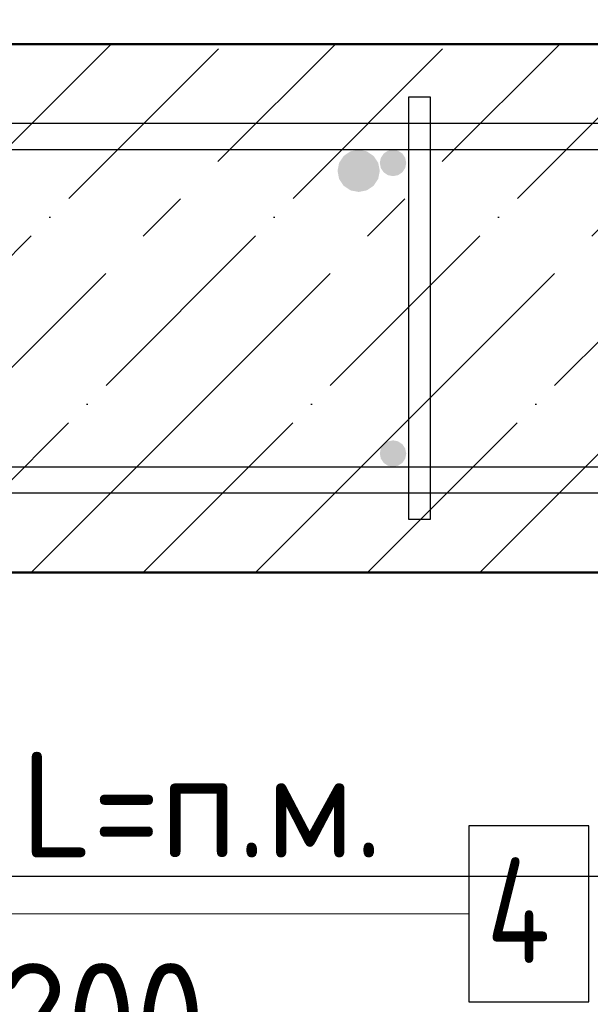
# Model space of a CAD drawing. Header units: millimetres. Extents: x -27380 to 48638, y 46540 to 72525.
# Tile 14 of 106: x -23092 to -22876, y 58697 to 59070. Entities that reach past the tile are written whole.
import ezdxf

# ---------------------------------------------------------------- set-up
doc = ezdxf.new("R2010")
doc.units = ezdxf.units.MM
doc.header["$PDMODE"] = 65
doc.linetypes.add('______11', pattern=[100, 80, -10, 0, -10])
doc.linetypes.add('______5', pattern=[220, 160, -20, 20, -20])
for name, color, linetype, lineweight in [('Арм.стержн. вертикальными 1', 22, 'Continuous', 35), ('Арм.стержн.горизонт. 1', 180, 'Continuous', 35), ('Размерная линия_ общее', 7, 'Continuous', 13)]:
    doc.layers.add(name, color=color, linetype=linetype, lineweight=lineweight)
doc.layers.add('Арм.стержн. вертикальными 2', color=7, linetype='Continuous', lineweight=35, true_color=0x006e00)
doc.layers.add('Арм.стержн.Стяжки', color=7, linetype='Continuous', lineweight=35, true_color=0x501e0f)
doc.styles.add('ISOCPEUR', font='ISOCPEUR')
doc.dimstyles.new('DIMSTYLE_7', dxfattribs={"dimtxt": 44, "dimasz": 50, "dimexe": 0, "dimexo": 0, "dimgap": 22, "dimtad": 2, "dimdec": 0, "dimrnd": 5, "dimzin": 12, "dimdsep": 46, "dimtxsty": 'ISOCPEUR', "dimblk1": 'ALL_ML_STRICH', "dimblk2": 'ALL_ML_STRICH', "dimsah": 1, "dimcen": 0, "dimclrd": 7, "dimclre": 256, "dimclrt": 7, "dimadec": 0, "dimazin": 0, "dimtfac": 1, "dimtdec": 0, "dimtix": 1, "dimtmove": 2, "dimatfit": 3, "dimfxl": 0, "dimtzin": 0, "dimlwd": 0, "dimlwe": -3, "dimarcsym": 0})

# ---------------------------------------------------------------- blocks, each defined once
blk = doc.blocks.new('ALL_ML_STRICH')
at = {"color": 0, "linetype": 'ByBlock', "lineweight": -2}
for p, q in [((0, -0.5), (0, 0.5)), ((-0.3, -0.3), (0.3, 0.3)), ((-1, 0), (0.5, 0))]:
    blk.add_line(p, q, dxfattribs=at)
blk = doc.blocks.new('*D347')
at = {"layer": 'DEFPOINTS', "color": 7, "linetype": 'Continuous', "lineweight": 13, "transparency": 33554687}
for p in [(-23163.35, 59131.38), (-23163.35, 59012.42), (-22363.35, 59012.42)]:
    blk.add_point(p, dxfattribs=at)
at = {"layer": 'Размерная линия_ общее', "color": 253, "linetype": 'Continuous', "lineweight": -2, "true_color": 0xa0a0a0, "transparency": 33554687}
for p, q in [((-23163.35, 59032.42), (-23163.35, 59131.38)), ((-22363.35, 59032.42), (-22363.35, 59131.38))]:
    blk.add_line(p, q, dxfattribs=at)
at = {"layer": 'Размерная линия_ общее', "color": 7, "linetype": 'Continuous', "lineweight": -2, "transparency": 33554687}
blk.add_line((-23163.35, 59131.38), (-22363.35, 59131.38), dxfattribs=at)
at = {"layer": 'Размерная линия_ общее', "color": 7, "linetype": 'Continuous', "lineweight": 13, "transparency": 33554687, "xscale": 50, "yscale": 50, "zscale": 50, "rotation": 180}
blk.add_blockref('ALL_ML_STRICH', (-23163.35, 59131.38), dxfattribs=at)
at = {"layer": 'Размерная линия_ общее', "color": 7, "linetype": 'Continuous', "lineweight": 13, "transparency": 33554687, "xscale": 50, "yscale": 50, "zscale": 50}
blk.add_blockref('ALL_ML_STRICH', (-22363.35, 59131.38), dxfattribs=at)
at = {"layer": 'Размерная линия_ общее', "color": 7, "linetype": 'Continuous', "lineweight": 13, "transparency": 33554687, "insert": (-22889.35, 59185.38), "char_height": 44, "width": 2.2, "attachment_point": 1, "line_spacing_factor": 0.60241, "style": 'ISOCPEUR'}
blk.add_mtext('\\W0.91;4х200=800', dxfattribs=at)
blk = doc.blocks.new('*D352')
at = {"layer": 'DEFPOINTS', "color": 7, "linetype": 'Continuous', "lineweight": 13, "transparency": 33554687}
for p in [(-23150.35, 59256.69), (-23150.35, 59015.42), (-22350.35, 59015.42)]:
    blk.add_point(p, dxfattribs=at)
at = {"layer": 'Размерная линия_ общее', "color": 253, "linetype": 'Continuous', "lineweight": -2, "true_color": 0xa0a0a0, "transparency": 33554687}
for p, q in [((-23150.35, 59035.42), (-23150.35, 59256.69)), ((-22350.35, 59035.42), (-22350.35, 59256.69))]:
    blk.add_line(p, q, dxfattribs=at)
at = {"layer": 'Размерная линия_ общее', "color": 7, "linetype": 'Continuous', "lineweight": -2, "transparency": 33554687}
blk.add_line((-23150.35, 59256.69), (-22350.35, 59256.69), dxfattribs=at)
at = {"layer": 'Размерная линия_ общее', "color": 7, "linetype": 'Continuous', "lineweight": 13, "transparency": 33554687, "xscale": 50, "yscale": 50, "zscale": 50, "rotation": 180}
blk.add_blockref('ALL_ML_STRICH', (-23150.35, 59256.69), dxfattribs=at)
at = {"layer": 'Размерная линия_ общее', "color": 7, "linetype": 'Continuous', "lineweight": 13, "transparency": 33554687, "xscale": 50, "yscale": 50, "zscale": 50}
blk.add_blockref('ALL_ML_STRICH', (-22350.35, 59256.69), dxfattribs=at)
at = {"layer": 'Размерная линия_ общее', "color": 7, "linetype": 'Continuous', "lineweight": 13, "transparency": 33554687, "insert": (-22876.35, 59310.69), "char_height": 44, "width": 2.2, "attachment_point": 1, "line_spacing_factor": 0.60241, "style": 'ISOCPEUR'}
blk.add_mtext('\\W0.91;4х200=800', dxfattribs=at)

msp = doc.modelspace()

# ---------------------------------------------------------------- hatches: boundary and pattern name
at = {"layer": 'Арм.стержн. вертикальными 1', "linetype": 'Continuous', "lineweight": 25, "transparency": 33554687}
for points in [[(-22945.35, 59015.42), (-22945.74, 59017.33), (-22946.82, 59018.95), (-22948.44, 59020.04), (-22950.35, 59020.42), (-22952.27, 59020.04), (-22953.89, 59018.95), (-22954.97, 59017.33), (-22955.35, 59015.42), (-22954.97, 59013.5), (-22953.89, 59011.88), (-22952.27, 59010.8), (-22950.35, 59010.42), (-22948.44, 59010.8), (-22946.82, 59011.88), (-22945.74, 59013.5)], [(-22945.35, 58905.42), (-22945.74, 58907.33), (-22946.82, 58908.95), (-22948.44, 58910.04), (-22950.35, 58910.42), (-22952.27, 58910.04), (-22953.89, 58908.95), (-22954.97, 58907.33), (-22955.35, 58905.42), (-22954.97, 58903.5), (-22953.89, 58901.88), (-22952.27, 58900.8), (-22950.35, 58900.42), (-22948.44, 58900.8), (-22946.82, 58901.88), (-22945.74, 58903.5)]]:
    msp.add_hatch(color=4, dxfattribs=at).paths.add_polyline_path(points)
at = {"layer": 'Арм.стержн. вертикальными 2', "linetype": 'Continuous', "lineweight": 25, "transparency": 33554687}
msp.add_hatch(color=7, dxfattribs=at).paths.add_polyline_path([(-22955.35, 59012.42), (-22955.96, 59015.48), (-22957.7, 59018.07), (-22960.29, 59019.81), (-22963.35, 59020.42), (-22966.42, 59019.81), (-22969.01, 59018.07), (-22970.75, 59015.48), (-22971.35, 59012.42), (-22970.75, 59009.36), (-22969.01, 59006.76), (-22966.42, 59005.03), (-22963.35, 59004.42), (-22960.29, 59005.03), (-22957.7, 59006.76), (-22955.96, 59009.36)])

# ---------------------------------------------------------------- linework, layer by layer
at = {"color": 52, "linetype": 'Continuous', "lineweight": -3, "transparency": 33554687}
msp.add_line((-24250.78, 58745.48), (-22217.88, 58745.48), dxfattribs=at)
msp.add_line((-24250.78, 58745.48), (-22217.88, 58745.48), dxfattribs=at)
at = {"layer": 'Арм.стержн.горизонт. 1', "color": 52, "linetype": 'Continuous', "lineweight": 50, "transparency": 33554687}
for p, q in [((-22310.35, 59060.42), (-24110.35, 59060.42)), ((-22310.35, 58860.42), (-24110.35, 58860.42))]:
    msp.add_line(p, q, dxfattribs=at)
at = {"layer": 'Арм.стержн.горизонт. 1', "color": 7, "linetype": 'Continuous', "lineweight": 13, "transparency": 33554687}
msp.add_line((-23209.64, 58731.21), (-22921.64, 58731.21), dxfattribs=at)
at = {"layer": 'Арм.стержн.горизонт. 1', "color": 4, "linetype": 'Continuous', "lineweight": 25, "transparency": 33554687}
for points in [[(-24080.35, 59030.42), (-22340.35, 59030.42), (-22340.35, 59020.42), (-24080.35, 59020.42), (-24080.35, 59030.42)], [(-24080.35, 59030.42), (-22340.35, 59030.42), (-22340.35, 59020.42), (-24080.35, 59020.42), (-24080.35, 59030.42)], [(-24080.35, 59030.42), (-22340.35, 59030.42), (-22340.35, 59020.42), (-24080.35, 59020.42), (-24080.35, 59030.42)], [(-24080.35, 59030.42), (-22340.35, 59030.42), (-22340.35, 59020.42), (-24080.35, 59020.42), (-24080.35, 59030.42)], [(-24080.35, 59030.42), (-22340.35, 59030.42), (-22340.35, 59020.42), (-24080.35, 59020.42), (-24080.35, 59030.42)], [(-24080.35, 59030.42), (-22340.35, 59030.42), (-22340.35, 59020.42), (-24080.35, 59020.42), (-24080.35, 59030.42)], [(-24080.35, 59030.42), (-22340.35, 59030.42), (-22340.35, 59020.42), (-24080.35, 59020.42), (-24080.35, 59030.42)], [(-24080.35, 59030.42), (-22340.35, 59030.42), (-22340.35, 59020.42), (-24080.35, 59020.42), (-24080.35, 59030.42)], [(-24080.35, 59030.42), (-22340.35, 59030.42), (-22340.35, 59020.42), (-24080.35, 59020.42), (-24080.35, 59030.42)], [(-24080.35, 59030.42), (-22340.35, 59030.42), (-22340.35, 59020.42), (-24080.35, 59020.42), (-24080.35, 59030.42)], [(-24080.35, 59030.42), (-22340.35, 59030.42), (-22340.35, 59020.42), (-24080.35, 59020.42), (-24080.35, 59030.42)], [(-24080.35, 58900.42), (-22340.35, 58900.42), (-22340.35, 58890.42), (-24080.35, 58890.42), (-24080.35, 58900.42)], [(-24080.35, 58900.42), (-22340.35, 58900.42), (-22340.35, 58890.42), (-24080.35, 58890.42), (-24080.35, 58900.42)], [(-24080.35, 58900.42), (-22340.35, 58900.42), (-22340.35, 58890.42), (-24080.35, 58890.42), (-24080.35, 58900.42)], [(-24080.35, 58900.42), (-22340.35, 58900.42), (-22340.35, 58890.42), (-24080.35, 58890.42), (-24080.35, 58900.42)], [(-24080.35, 58900.42), (-22340.35, 58900.42), (-22340.35, 58890.42), (-24080.35, 58890.42), (-24080.35, 58900.42)], [(-24080.35, 58900.42), (-22340.35, 58900.42), (-22340.35, 58890.42), (-24080.35, 58890.42), (-24080.35, 58900.42)], [(-24080.35, 58900.42), (-22340.35, 58900.42), (-22340.35, 58890.42), (-24080.35, 58890.42), (-24080.35, 58900.42)], [(-24080.35, 58900.42), (-22340.35, 58900.42), (-22340.35, 58890.42), (-24080.35, 58890.42), (-24080.35, 58900.42)], [(-24080.35, 58900.42), (-22340.35, 58900.42), (-22340.35, 58890.42), (-24080.35, 58890.42), (-24080.35, 58900.42)], [(-24080.35, 58900.42), (-22340.35, 58900.42), (-22340.35, 58890.42), (-24080.35, 58890.42), (-24080.35, 58900.42)], [(-24080.35, 58900.42), (-22340.35, 58900.42), (-22340.35, 58890.42), (-24080.35, 58890.42), (-24080.35, 58900.42)]]:
    msp.add_lwpolyline(points, dxfattribs=at)
at = {"layer": 'Арм.стержн.горизонт. 1', "color": 7, "linetype": 'Continuous', "lineweight": 25, "transparency": 33554687}
msp.add_lwpolyline([(-22921.64, 58697.87), (-22876.31, 58697.87), (-22876.31, 58764.54), (-22921.64, 58764.54), (-22921.64, 58697.87)], dxfattribs=at)
at = {"layer": 'Арм.стержн.Стяжки', "color": 40, "linetype": 'Continuous', "lineweight": 25, "transparency": 33554687}
msp.add_lwpolyline([(-22944.35, 58880.42), (-22944.35, 59040.42), (-22936.35, 59040.42), (-22936.35, 58880.42), (-22944.35, 58880.42)], dxfattribs=at)
msp.add_lwpolyline([(-22944.35, 58880.42), (-22944.35, 59040.42), (-22936.35, 59040.42), (-22936.35, 58880.42), (-22944.35, 58880.42)], dxfattribs=at)
msp.add_lwpolyline([(-22944.35, 58880.42), (-22944.35, 59040.42), (-22936.35, 59040.42), (-22936.35, 58880.42), (-22944.35, 58880.42)], dxfattribs=at)
at = {"layer": 'Размерная линия_ общее', "color": 7, "linetype": 'Continuous', "lineweight": 50, "transparency": 33554687}
for p, q in [((-22310.35, 59060.42), (-24110.35, 59060.42)), ((-24110.35, 58860.42), (-22310.35, 58860.42))]:
    msp.add_line(p, q, dxfattribs=at)
at = {"layer": 'Размерная линия_ общее', "color": 7, "linetype": '______5', "lineweight": -3, "transparency": 33554687}
for p, q in [((-23256.98, 58860.42), (-23056.98, 59060.42)), ((-23172.13, 58860.42), (-22972.13, 59060.42)), ((-23087.28, 58860.42), (-22887.28, 59060.42)), ((-23002.43, 58860.42), (-22802.43, 59060.42)), ((-22917.57, 58860.42), (-22717.57, 59060.42))]:
    msp.add_line(p, q, dxfattribs=at)
at = {"layer": 'Размерная линия_ общее', "color": 7, "linetype": '______11', "lineweight": -3, "transparency": 33554687}
for p, q in [((-23214.56, 58860.42), (-23014.56, 59060.42)), ((-23129.71, 58860.42), (-22929.7, 59060.42)), ((-23044.85, 58860.42), (-22844.85, 59060.42)), ((-22960, 58860.42), (-22760, 59060.42))]:
    msp.add_line(p, q, dxfattribs=at)

# ---------------------------------------------------------------- texts
at = {"layer": 'Арм.стержн.горизонт. 1', "color": 7, "linetype": 'Continuous', "lineweight": 25, "transparency": 33554687, "char_height": 40, "attachment_point": 7, "style": 'ISOCPEUR'}
for s, insert, width in [('\\W0.94;ø10 L=п.м.', (-23189.64, 58752.54), 266.6442), ('\\W0.80;4', (-22914.97, 58712.54), 47.9778), ('\\W0.95;ш.200 ', (-23143.64, 58672.54), 174.9328)]:
    msp.add_mtext(s, dxfattribs=dict(at, insert=insert, width=width))

# ---------------------------------------------------------------- dimensions: what is measured, and where the dimension line sits
at = {"layer": 'Размерная линия_ общее', "color": 7, "linetype": 'Continuous', "lineweight": 13, "transparency": 33554687}
for base, p1, p2, picture, middle in [((-22350.35, 59256.69), (-23150.35, 59035.42), (-22350.35, 59035.42), '*D352', (-22750.35, 59278.69)), ((-22363.35, 59131.38), (-23163.35, 59032.42), (-22363.35, 59032.42), '*D347', (-22763.35, 59153.38))]:
    dim = msp.add_linear_dim(base=base, p1=p1, p2=p2, text='\\W0.91;4х200=800', dimstyle='DIMSTYLE_7', override={"dimpost": '<>', "dimclrd": 7, "dimclre": 253, "dimclrt": 7, "dimlwd": 0, "dimlwe": 65533}, dxfattribs=at)
    dim.commit()
    dim.dimension.update_dxf_attribs({"geometry": picture, "text_midpoint": middle, "dimtype": 160})

doc.saveas('drawing.dxf')
